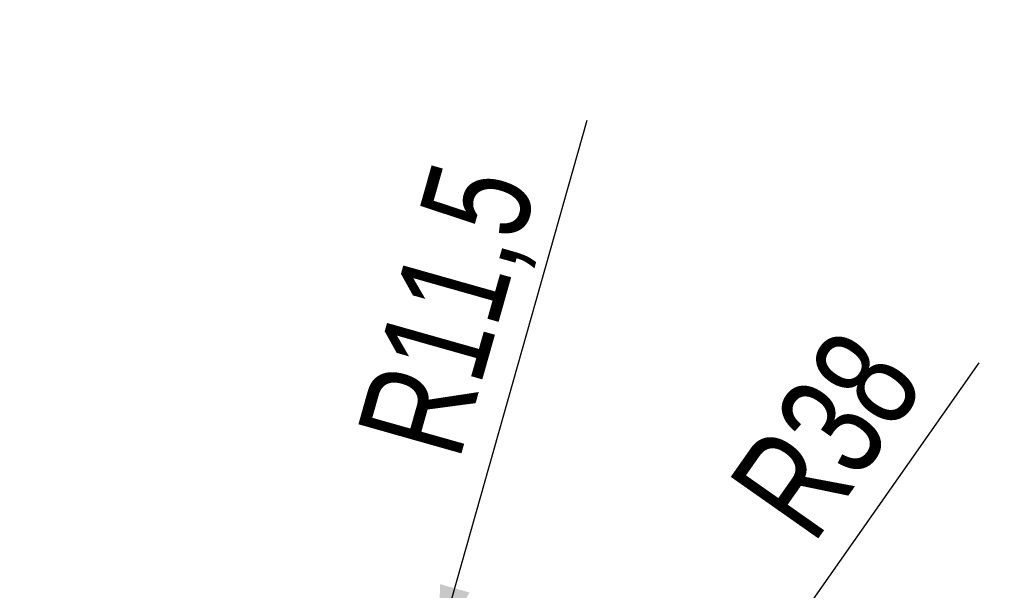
# Model space of a CAD drawing. Header units: millimetres. Extents: x 10 to 412, y 8 to 584.
# Tile 5 of 83: x 41 to 73, y 290 to 309. Entities that reach past the tile are written whole.
import ezdxf

# ---------------------------------------------------------------- set-up
doc = ezdxf.new("R2010")
doc.units = ezdxf.units.MM
doc.layers.add('DIMENSIONS', color=2, linetype='Continuous')
doc.styles.add('SLDTEXTSTYLE0', font='TXT', dxfattribs={"width": 0.75})
doc.dimstyles.new('SLDDIMSTYLE9', dxfattribs={"dimtxt": 3.5, "dimasz": 2, "dimexe": 0, "dimexo": 0.0625, "dimgap": 0.875, "dimtad": 1, "dimrnd": 1e-09, "dimzin": 12, "dimdsep": 46, "dimtxsty": 'SLDTEXTSTYLE0', "dimsah": 1, "dimcen": 0, "dimadec": 0, "dimazin": 3, "dimtfac": 1, "dimtofl": 0, "dimtmove": 0, "dimatfit": 3, "dimfxl": 0, "dimfrac": 2, "dimtolj": 1, "dimtzin": 12, "dimarcsym": 0})

# ---------------------------------------------------------------- blocks, each defined once
blk = doc.blocks.new('_D_82')
at = {"layer": 'DIMENSIONS'}
for q in [(59.459, 305.286), (51.458, 276.998)]:
    blk.add_line((54.588, 288.064), q, dxfattribs=at)
blk.add_solid([(54.588, 288.064), (55.613, 289.852), (54.651, 290.124)], dxfattribs=at)
at = {"layer": 'DIMENSIONS', "insert": (51.901, 295.072), "char_height": 3.5, "attachment_point": 1, "rotation": 74.2076, "style": 'SLDTEXTSTYLE0'}
blk.add_mtext('R11,5', dxfattribs=at)
blk = doc.blocks.new('_D_83')
at = {"layer": 'DIMENSIONS'}
for q in [(72.278, 297.356), (40.905, 252.69)]:
    blk.add_line((62.746, 283.786), q, dxfattribs=at)
blk.add_solid([(62.746, 283.786), (64.305, 285.135), (63.487, 285.71)], dxfattribs=at)
at = {"layer": 'DIMENSIONS', "insert": (63.987, 293.395), "char_height": 3.5, "attachment_point": 1, "rotation": 54.9166, "style": 'SLDTEXTSTYLE0'}
blk.add_mtext('R38', dxfattribs=at)

msp = doc.modelspace()

# ---------------------------------------------------------------- dimensions: what is measured, and where the dimension line sits
at = {"layer": 'DIMENSIONS'}
for center, mpoint, picture, middle in [((51.45822, 276.99777), (54.58797, 288.06369), '_D_82', (57.88563, 299.72328)), ((40.90499, 252.68976), (62.74616, 283.78579), '_D_83', (70.02051, 294.14253))]:
    dim = msp.add_radius_dim(center=center, mpoint=mpoint, dimstyle='SLDDIMSTYLE9', dxfattribs=at)
    dim.commit()
    dim.dimension.update_dxf_attribs({"geometry": picture, "text_midpoint": middle, "dimtype": 164})

doc.saveas('drawing.dxf')
